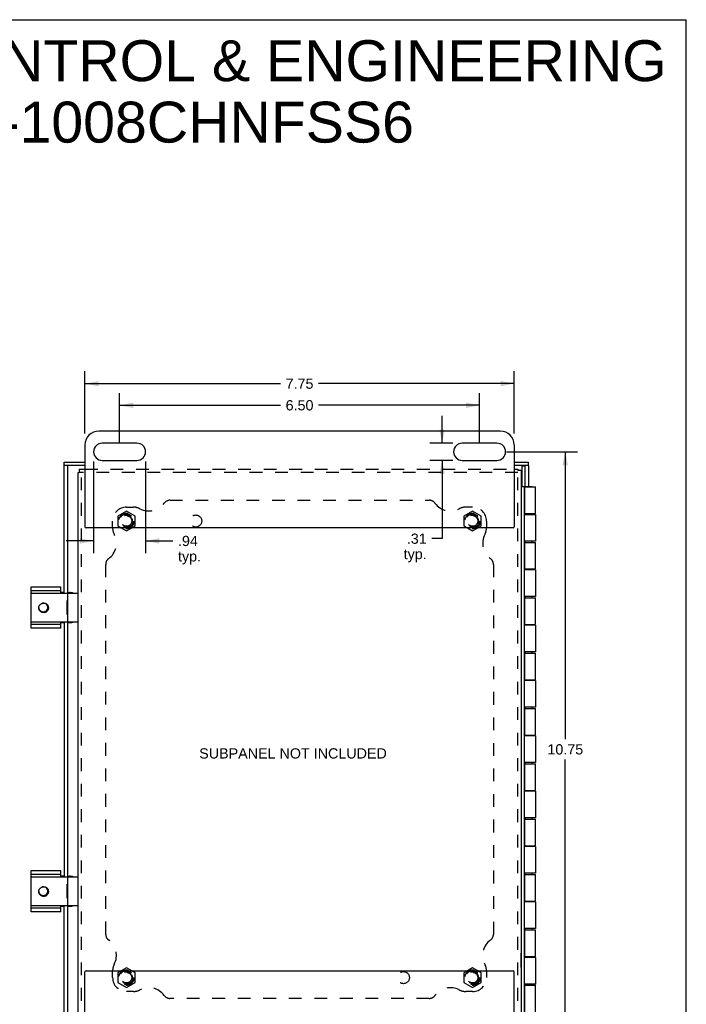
# Model space of a CAD drawing. Header units: inches. Extents: x 0 to 41.9, y 0 to 27.1.
# Tile 6 of 6: x 29.9 to 41.9, y 9.3 to 27.1. Entities that reach past the tile are written whole.
import ezdxf

# ---------------------------------------------------------------- set-up
doc = ezdxf.new("R2010")
doc.units = ezdxf.units.IN
doc.header["$LTSCALE"] = 2.305697
doc.header["$MEASUREMENT"] = 0
doc.linetypes.add('HIDDEN', pattern=[0.2, 0.1, -0.1])
doc.layers.get('0').update_dxf_attribs({"linetype": 'CONTINUOUS'})
for name, color, linetype in [('DEFAULT_2', 8, 'HIDDEN'), ('DIMENSIONS', 7, 'CONTINUOUS'), ('DOOR_ASSEMBLY', 7, 'CONTINUOUS'), ('SUBPANEL', 7, 'CONTINUOUS')]:
    doc.layers.add(name, color=color, linetype=linetype)
doc.styles.get("Standard").update_dxf_attribs({"font": 'arial.ttf'})
doc.dimstyles.new('DIMSTYLE_1', dxfattribs={"dimtxt": 0.184949, "dimasz": 0.246599, "dimexe": 0.09, "dimexo": 0.07, "dimgap": 0.0375, "dimtad": 0, "dimtih": 1, "dimtoh": 1, "dimzin": 4, "dimdsep": 46, "dimtxsty": 'Standard', "dimblk": '_FILLED', "dimblk1": '_FILLED', "dimblk2": '_FILLED', "dimcen": 0.09, "dimazin": 1, "dimtfac": 1, "dimtdec": 3, "dimtofl": 0, "dimtmove": 0, "dimatfit": 3, "dimldrblk": '_FILLED', "dimfxl": 0, "dimtolj": 1, "dimtzin": 4, "dimarcsym": 0})

# ---------------------------------------------------------------- blocks, each defined once
blk = doc.blocks.new('_FILLED')
at = {"color": 0, "linetype": 'ByBlock'}
blk.add_solid([(0, 0), (-1, 0.2), (-1, -0.2)], dxfattribs=at)
blk = doc.blocks.new('*D5')
at = {"layer": 'DIMENSIONS', "color": 2, "linetype": 'Continuous'}
for p, q in [((31.689, 19.491), (31.689, 20.381)), ((38.189, 19.491), (38.189, 20.381)), ((31.689, 20.159), (34.596, 20.159)), ((38.189, 20.159), (35.283, 20.159))]:
    blk.add_line(p, q, dxfattribs=at)
at = {"layer": 'DIMENSIONS', "color": 2, "linetype": 'Continuous', "xscale": 0.2465986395, "yscale": 0.2465986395, "zscale": 0.2465986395, "rotation": 180}
blk.add_blockref('_FILLED', (31.689, 20.159), dxfattribs=at)
at = {"layer": 'DIMENSIONS', "color": 2, "linetype": 'Continuous', "xscale": 0.2465986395, "yscale": 0.2465986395, "zscale": 0.2465986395}
blk.add_blockref('_FILLED', (38.189, 20.159), dxfattribs=at)
at = {"layer": 'DIMENSIONS', "color": 2, "linetype": 'Continuous', "insert": (34.939, 20.252), "char_height": 0.1849, "width": 0.50259, "attachment_point": 2, "line_spacing_factor": 0.9}
blk.add_mtext('6.50', dxfattribs=at)
blk = doc.blocks.new('*D6')
at = {"layer": 'DIMENSIONS', "color": 2, "linetype": 'Continuous'}
for p, q in [((31.221, 19.146), (31.221, 17.487)), ((32.158, 19.146), (32.158, 17.487)), ((31.221, 17.709), (30.728, 17.709)), ((32.158, 17.709), (32.651, 17.709))]:
    blk.add_line(p, q, dxfattribs=at)
at = {"layer": 'DIMENSIONS', "color": 2, "linetype": 'Continuous', "xscale": 0.2465986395, "yscale": 0.2465986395, "zscale": 0.2465986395}
blk.add_blockref('_FILLED', (31.221, 17.709), dxfattribs=at)
at = {"layer": 'DIMENSIONS', "color": 2, "linetype": 'Continuous', "xscale": 0.2465986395, "yscale": 0.2465986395, "zscale": 0.2465986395, "rotation": 180}
blk.add_blockref('_FILLED', (32.158, 17.709), dxfattribs=at)
at = {"layer": 'DIMENSIONS', "color": 2, "linetype": 'Continuous', "insert": (32.744, 17.801), "char_height": 0.1849, "width": 0.41596, "attachment_point": 1, "line_spacing_factor": 0.9}
blk.add_mtext('.94\\Ptyp.', dxfattribs=at)
blk = doc.blocks.new('*D7')
at = {"layer": 'DIMENSIONS', "color": 2, "linetype": 'Continuous'}
for p, q in [((37.513, 19.475), (37.513, 19.968)), ((37.704, 19.475), (37.291, 19.475)), ((37.704, 19.162), (37.291, 19.162)), ((37.513, 19.162), (37.513, 17.75)), ((37.513, 17.75), (37.327, 17.75))]:
    blk.add_line(p, q, dxfattribs=at)
at = {"layer": 'DIMENSIONS', "color": 2, "linetype": 'Continuous', "xscale": 0.2465986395, "yscale": 0.2465986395, "zscale": 0.2465986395}
for p, rotation in [((37.513, 19.475), 270), ((37.513, 19.162), 90)]:
    blk.add_blockref('_FILLED', p, dxfattribs=dict(at, rotation=rotation))
at = {"layer": 'DIMENSIONS', "color": 2, "linetype": 'Continuous', "insert": (37.235, 17.842), "char_height": 0.1849, "width": 0.41596, "attachment_point": 3, "line_spacing_factor": 0.9}
blk.add_mtext('.31\\Ptyp.', dxfattribs=at)
blk = doc.blocks.new('*D8')
at = {"layer": 'DIMENSIONS', "color": 2, "linetype": 'Continuous'}
for p, q in [((31.064, 19.648), (31.064, 20.773)), ((38.814, 19.648), (38.814, 20.773)), ((31.064, 20.551), (34.596, 20.551)), ((38.814, 20.551), (35.283, 20.551))]:
    blk.add_line(p, q, dxfattribs=at)
at = {"layer": 'DIMENSIONS', "color": 2, "linetype": 'Continuous', "xscale": 0.2465986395, "yscale": 0.2465986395, "zscale": 0.2465986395, "rotation": 180}
blk.add_blockref('_FILLED', (31.064, 20.551), dxfattribs=at)
at = {"layer": 'DIMENSIONS', "color": 2, "linetype": 'Continuous', "xscale": 0.2465986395, "yscale": 0.2465986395, "zscale": 0.2465986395}
blk.add_blockref('_FILLED', (38.814, 20.551), dxfattribs=at)
at = {"layer": 'DIMENSIONS', "color": 2, "linetype": 'Continuous', "insert": (34.939, 20.643), "char_height": 0.1849, "width": 0.50259, "attachment_point": 2, "line_spacing_factor": 0.9}
blk.add_mtext('7.75', dxfattribs=at)
blk = doc.blocks.new('*D11')
at = {"layer": 'DIMENSIONS', "color": 2, "linetype": 'Continuous'}
for p, q in [((38.675, 19.319), (39.959, 19.319)), ((39.737, 19.319), (39.737, 14.129)), ((39.737, 8.569), (39.737, 13.759)), ((38.675, 8.569), (39.959, 8.569))]:
    blk.add_line(p, q, dxfattribs=at)
at = {"layer": 'DIMENSIONS', "color": 2, "linetype": 'Continuous', "xscale": 0.2465986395, "yscale": 0.2465986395, "zscale": 0.2465986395}
for p, rotation in [((39.737, 19.319), 90), ((39.737, 8.569), 270)]:
    blk.add_blockref('_FILLED', p, dxfattribs=dict(at, rotation=rotation))
at = {"layer": 'DIMENSIONS', "color": 2, "linetype": 'Continuous', "insert": (39.737, 14.036), "char_height": 0.1849, "width": 0.64629, "attachment_point": 2, "line_spacing_factor": 0.9}
blk.add_mtext('10.75', dxfattribs=at)

msp = doc.modelspace()

# ---------------------------------------------------------------- linework, layer by layer
at = {"color": 7, "linetype": 'Continuous'}
for p, q in [((0, 27.126), (41.922, 27.126)), ((41.922, 0), (41.922, 27.126)), ((30.939, 18.946), (30.961, 18.946)), ((30.961, 19.006), (30.961, 18.946)), ((38.879, 19.006), (38.879, 18.984)), ((38.939, 18.984), (38.879, 18.984)), ((31.719, 17.944), (31.814, 17.889)), ((31.814, 17.889), (31.91, 17.944)), ((37.969, 17.944), (38.064, 17.889)), ((38.064, 17.889), (38.16, 17.944)), ((30.096, 16.131), (30.096, 16.881)), ((30.627, 16.806), (30.096, 16.806)), ((30.106, 16.766), (30.929, 16.766)), ((30.627, 16.766), (30.627, 16.881)), ((30.689, 16.777), (30.627, 16.777)), ((30.749, 16.777), (30.825, 16.777)), ((30.749, 16.756), (30.749, 16.256)), ((30.765, 16.777), (30.765, 16.766)), ((30.744, 16.378), (30.744, 16.634)), ((30.744, 16.634), (30.749, 16.634)), ((30.744, 16.378), (30.749, 16.378)), ((30.096, 16.206), (30.627, 16.206)), ((30.106, 16.246), (30.929, 16.246)), ((30.627, 16.131), (30.627, 16.246)), ((30.627, 16.235), (30.689, 16.235)), ((30.749, 16.235), (30.825, 16.235)), ((30.765, 16.246), (30.765, 16.235)), ((30.096, 11.006), (30.096, 11.756)), ((30.627, 11.641), (30.627, 11.756)), ((30.627, 11.681), (30.096, 11.681)), ((30.106, 11.641), (30.929, 11.641)), ((30.689, 11.652), (30.627, 11.652)), ((30.749, 11.652), (30.825, 11.652)), ((30.749, 11.631), (30.749, 11.131)), ((30.765, 11.652), (30.765, 11.641)), ((30.744, 11.253), (30.744, 11.509)), ((30.744, 11.509), (30.749, 11.509)), ((30.744, 11.253), (30.749, 11.253)), ((30.096, 11.081), (30.627, 11.081)), ((30.106, 11.121), (30.929, 11.121)), ((30.627, 11.006), (30.627, 11.121)), ((30.627, 11.11), (30.689, 11.11)), ((30.749, 11.11), (30.825, 11.11)), ((30.765, 11.121), (30.765, 11.11)), ((38.943, 10.259), (38.939, 10.259)), ((38.943, 10.003), (38.943, 10.259)), ((31.814, 9.999), (31.719, 9.944)), ((31.91, 9.944), (31.814, 9.999)), ((38.064, 9.999), (37.969, 9.944)), ((38.16, 9.944), (38.064, 9.999)), ((38.943, 10.003), (38.939, 10.003))]:
    msp.add_line(p, q, dxfattribs=at)
at = {"color": 3, "linetype": 'Continuous'}
for p, q in [((38.564, 19.694), (31.314, 19.694)), ((31.064, 19.444), (31.064, 17.964)), ((32.002, 19.475), (31.377, 19.475)), ((38.502, 19.475), (37.877, 19.475)), ((38.814, 19.444), (38.814, 17.964)), ((31.377, 19.162), (32.002, 19.162)), ((37.877, 19.162), (38.502, 19.162)), ((30.939, 8.941), (30.939, 18.946)), ((30.961, 19.006), (31.064, 19.006)), ((38.814, 19.006), (38.879, 19.006)), ((38.939, 18.984), (38.939, 8.941)), ((38.794, 17.944), (31.084, 17.944)), ((30.096, 16.881), (30.627, 16.881)), ((30.627, 16.131), (30.096, 16.131)), ((30.096, 11.756), (30.627, 11.756)), ((30.627, 11.006), (30.096, 11.006)), ((31.064, 8.444), (31.064, 9.924)), ((31.084, 9.944), (38.794, 9.944)), ((38.814, 8.444), (38.814, 9.924))]:
    msp.add_line(p, q, dxfattribs=at)
at = {"color": 7, "linetype": 'Continuous'}
for points in [[(30.817, 16.766), (30.815, 16.768), (30.81, 16.771), (30.804, 16.774), (30.799, 16.776), (30.793, 16.777), (30.787, 16.777)], [(30.356, 16.419), (30.348, 16.416), (30.339, 16.414), (30.33, 16.413), (30.321, 16.412), (30.312, 16.413), (30.303, 16.414), (30.294, 16.416), (30.286, 16.419), (30.278, 16.422), (30.27, 16.427), (30.263, 16.432), (30.257, 16.438), (30.251, 16.444), (30.245, 16.451), (30.241, 16.458), (30.237, 16.466), (30.234, 16.474), (30.232, 16.482), (30.23, 16.49), (30.23, 16.499), (30.23, 16.507), (30.231, 16.515), (30.233, 16.523), (30.236, 16.531), (30.239, 16.538), (30.243, 16.545), (30.248, 16.552), (30.253, 16.558), (30.259, 16.563), (30.265, 16.568), (30.272, 16.572), (30.279, 16.576)], [(30.282, 16.577), (30.289, 16.581), (30.297, 16.583), (30.305, 16.585), (30.312, 16.587), (30.32, 16.587), (30.329, 16.587), (30.337, 16.585), (30.344, 16.583), (30.352, 16.58), (30.36, 16.577), (30.367, 16.573), (30.373, 16.568), (30.379, 16.562), (30.385, 16.556), (30.39, 16.549), (30.394, 16.542), (30.398, 16.534), (30.401, 16.526), (30.403, 16.517), (30.404, 16.509), (30.405, 16.5), (30.404, 16.491), (30.403, 16.483), (30.401, 16.474), (30.398, 16.466), (30.394, 16.458), (30.389, 16.45), (30.384, 16.443), (30.378, 16.436), (30.371, 16.43), (30.364, 16.424), (30.356, 16.419)], [(30.23, 16.498), (30.231, 16.492), (30.233, 16.485), (30.236, 16.477), (30.239, 16.47), (30.244, 16.463), (30.248, 16.457), (30.254, 16.451), (30.259, 16.446), (30.266, 16.442), (30.272, 16.438), (30.279, 16.434), (30.286, 16.432), (30.294, 16.43), (30.301, 16.429), (30.309, 16.428)], [(30.309, 16.428), (30.316, 16.428), (30.324, 16.428), (30.331, 16.429), (30.339, 16.43), (30.342, 16.431)], [(30.787, 16.235), (30.793, 16.235), (30.799, 16.236), (30.804, 16.238), (30.81, 16.241), (30.815, 16.244), (30.817, 16.246)], [(30.817, 11.641), (30.815, 11.643), (30.81, 11.646), (30.804, 11.649), (30.799, 11.651), (30.793, 11.652), (30.787, 11.652)], [(30.356, 11.294), (30.348, 11.291), (30.339, 11.289), (30.33, 11.288), (30.321, 11.287), (30.312, 11.288), (30.303, 11.289), (30.294, 11.291), (30.286, 11.294), (30.278, 11.297), (30.27, 11.302), (30.263, 11.307), (30.257, 11.313), (30.251, 11.319), (30.245, 11.326), (30.241, 11.333), (30.237, 11.341), (30.234, 11.349), (30.232, 11.357), (30.23, 11.365), (30.23, 11.374), (30.23, 11.382), (30.231, 11.39), (30.233, 11.398), (30.236, 11.406), (30.239, 11.413), (30.243, 11.42), (30.248, 11.427), (30.253, 11.433), (30.259, 11.438), (30.265, 11.443), (30.272, 11.447), (30.279, 11.451)], [(30.282, 11.452), (30.289, 11.456), (30.297, 11.458), (30.305, 11.46), (30.312, 11.462), (30.32, 11.462), (30.329, 11.462), (30.337, 11.46), (30.344, 11.458), (30.352, 11.455), (30.36, 11.452), (30.367, 11.448), (30.373, 11.443), (30.379, 11.437), (30.385, 11.431), (30.39, 11.424), (30.394, 11.417), (30.398, 11.409), (30.401, 11.401), (30.403, 11.392), (30.404, 11.384), (30.405, 11.375), (30.404, 11.366), (30.403, 11.358), (30.401, 11.349), (30.398, 11.341), (30.394, 11.333), (30.389, 11.325), (30.384, 11.318), (30.378, 11.311), (30.371, 11.305), (30.364, 11.299), (30.356, 11.294)], [(30.23, 11.373), (30.231, 11.367), (30.233, 11.36), (30.236, 11.352), (30.239, 11.345), (30.244, 11.338), (30.248, 11.332), (30.254, 11.326), (30.259, 11.321), (30.266, 11.317), (30.272, 11.313), (30.279, 11.309), (30.286, 11.307), (30.294, 11.305), (30.301, 11.304), (30.309, 11.303)], [(30.309, 11.303), (30.316, 11.303), (30.324, 11.303), (30.331, 11.304), (30.339, 11.305), (30.342, 11.306)], [(30.787, 11.11), (30.793, 11.11), (30.799, 11.111), (30.804, 11.113), (30.81, 11.116), (30.815, 11.119), (30.817, 11.121)]]:
    msp.add_lwpolyline(points, dxfattribs=at)
at = {"color": 3, "linetype": 'Continuous'}
for points in [[(30.825, 16.777), (30.831, 16.777), (30.836, 16.776), (30.842, 16.774), (30.847, 16.771), (30.852, 16.768), (30.855, 16.766)], [(30.855, 16.246), (30.852, 16.244), (30.847, 16.241), (30.842, 16.238), (30.836, 16.236), (30.831, 16.235), (30.825, 16.235)], [(30.825, 11.652), (30.831, 11.652), (30.836, 11.651), (30.842, 11.649), (30.847, 11.646), (30.852, 11.643), (30.855, 11.641)], [(30.855, 11.121), (30.852, 11.119), (30.847, 11.116), (30.842, 11.113), (30.836, 11.111), (30.831, 11.11), (30.825, 11.11)]]:
    msp.add_lwpolyline(points, dxfattribs=at)
for centre, radius, start, end in [((31.314, 19.444), 0.25, 90, 180), ((38.564, 19.444), 0.25, 0, 90), ((31.377, 19.319), 0.156, 90, 270), ((32.002, 19.319), 0.156, 270, 90), ((37.877, 19.319), 0.156, 90, 270), ((38.502, 19.319), 0.156, 270, 90), ((31.084, 17.964), 0.02, 180, 270), ((38.794, 17.964), 0.02, 270, 360), ((31.084, 9.924), 0.02, 90, 180), ((38.794, 9.924), 0.02, 0, 90)]:
    msp.add_arc(centre, radius, start, end, dxfattribs=at)
at = {"color": 7, "linetype": 'Continuous'}
for centre, radius, start, end in [((30.106, 16.756), 0.01, 90, 180), ((30.759, 16.756), 0.01, 90, 180), ((30.929, 16.756), 0.01, 0, 90), ((30.314, 16.506), 0.078, 290.3623, 117.1429), ((30.106, 16.256), 0.01, 180, 270), ((30.759, 16.256), 0.01, 180, 270), ((30.929, 16.256), 0.01, 270, 360), ((30.106, 11.631), 0.01, 90, 180), ((30.759, 11.631), 0.01, 90, 180), ((30.929, 11.631), 0.01, 0, 90), ((30.314, 11.381), 0.078, 290.3623, 117.1429), ((30.106, 11.131), 0.01, 180, 270), ((30.759, 11.131), 0.01, 180, 270), ((30.929, 11.131), 0.01, 270, 360)]:
    msp.add_arc(centre, radius, start, end, dxfattribs=at)
at = {"layer": 'DEFAULT_2', "color": 8, "linetype": 'HIDDEN'}
for p, q in [((38.879, 18.946), (30.961, 18.946)), ((30.999, 8.941), (30.999, 18.946)), ((31.064, 19.006), (38.814, 19.006)), ((38.879, 8.941), (38.879, 18.984)), ((31.814, 18.249), (31.658, 18.159)), ((31.658, 18.159), (31.658, 17.979)), ((31.97, 18.159), (31.814, 18.249)), ((31.97, 17.979), (31.97, 18.159)), ((38.064, 18.249), (37.908, 18.159)), ((37.908, 18.159), (37.908, 17.979)), ((38.22, 18.159), (38.064, 18.249)), ((38.22, 17.979), (38.22, 18.159)), ((31.658, 17.979), (31.719, 17.944)), ((31.91, 17.944), (31.97, 17.979)), ((37.908, 17.979), (37.969, 17.944)), ((38.16, 17.944), (38.22, 17.979)), ((31.719, 9.944), (31.658, 9.909)), ((31.658, 9.909), (31.658, 9.729)), ((31.97, 9.909), (31.91, 9.944)), ((31.97, 9.729), (31.97, 9.909)), ((37.969, 9.944), (37.908, 9.909)), ((37.908, 9.909), (37.908, 9.729)), ((38.22, 9.909), (38.16, 9.944)), ((38.22, 9.729), (38.22, 9.909)), ((31.658, 9.729), (31.814, 9.639)), ((31.814, 9.639), (31.97, 9.729)), ((37.908, 9.729), (38.064, 9.639)), ((38.064, 9.639), (38.22, 9.729))]:
    msp.add_line(p, q, dxfattribs=at)
for centre, radius in [((31.814, 18.069), 0.14), ((31.814, 18.069), 0.105), ((31.814, 18.069), 0.095), ((38.064, 18.069), 0.14), ((38.064, 18.069), 0.105), ((38.064, 18.069), 0.095), ((31.814, 9.819), 0.14), ((31.814, 9.819), 0.105), ((31.814, 9.819), 0.095), ((38.064, 9.819), 0.14), ((38.064, 9.819), 0.105), ((38.064, 9.819), 0.095)]:
    msp.add_circle(centre, radius, dxfattribs=at)
at = {"layer": 'DOOR_ASSEMBLY', "color": 7, "linetype": 'Continuous'}
for p, q in [((30.689, 19.071), (30.689, 19.131)), ((31.064, 19.071), (30.689, 19.071)), ((30.749, 19.071), (30.749, 16.766)), ((39.074, 19.071), (38.814, 19.071)), ((38.954, 19.064), (39.014, 19.064)), ((39.014, 18.694), (39.014, 19.071)), ((39.074, 19.071), (39.074, 19.131)), ((38.939, 18.694), (39.014, 18.694)), ((38.999, 9.194), (38.999, 18.694)), ((39.007, 18.689), (39, 18.689)), ((39.014, 18.694), (39.014, 18.689)), ((39.015, 18.689), (39.015, 18.694)), ((39.015, 18.694), (39.138, 18.694)), ((39.138, 18.689), (39.138, 18.694)), ((39.003, 18.322), (38.999, 18.322)), ((39.003, 18.066), (39.003, 18.322)), ((39.003, 18.202), (39.007, 18.202)), ((39.014, 18.202), (39.014, 18.186)), ((39.015, 18.186), (39.015, 18.202)), ((39.138, 18.186), (39.138, 18.202)), ((39.003, 18.066), (38.999, 18.066)), ((39, 17.682), (39.007, 17.682)), ((39.014, 17.682), (39.014, 17.706)), ((39.015, 17.682), (39.015, 17.706)), ((39.138, 17.682), (39.138, 17.706)), ((39, 17.202), (39.007, 17.202)), ((39.014, 17.186), (39.014, 17.202)), ((39.015, 17.186), (39.015, 17.202)), ((39.138, 17.186), (39.138, 17.202)), ((39, 16.682), (39.007, 16.682)), ((39.014, 16.682), (39.014, 16.706)), ((39.015, 16.682), (39.015, 16.706)), ((39.138, 16.682), (39.138, 16.706)), ((30.749, 16.246), (30.749, 11.641)), ((39, 16.202), (39.007, 16.202)), ((39.014, 16.186), (39.014, 16.202)), ((39.015, 16.186), (39.015, 16.202)), ((39.138, 16.186), (39.138, 16.202)), ((39, 15.682), (39.007, 15.682)), ((39.014, 15.682), (39.014, 15.706)), ((39.015, 15.682), (39.015, 15.706)), ((39.138, 15.682), (39.138, 15.706)), ((39, 15.202), (39.007, 15.202)), ((39.014, 15.186), (39.014, 15.202)), ((39.015, 15.186), (39.015, 15.202)), ((39.138, 15.186), (39.138, 15.202)), ((39, 14.682), (39.007, 14.682)), ((39.014, 14.682), (39.014, 14.706)), ((39.015, 14.682), (39.015, 14.706)), ((39.138, 14.682), (39.138, 14.706)), ((39.003, 14.072), (38.999, 14.072)), ((39, 14.202), (39.007, 14.202)), ((39.003, 13.816), (39.003, 14.072)), ((39.014, 14.186), (39.014, 14.202)), ((39.015, 14.186), (39.015, 14.202)), ((39.138, 14.186), (39.138, 14.202)), ((39.003, 13.816), (38.999, 13.816)), ((39.014, 13.682), (39.014, 13.706)), ((39.015, 13.682), (39.015, 13.706)), ((39.138, 13.682), (39.138, 13.706)), ((39, 13.682), (39.007, 13.682)), ((39, 13.202), (39.007, 13.202)), ((39.014, 13.186), (39.014, 13.202)), ((39.015, 13.186), (39.015, 13.202)), ((39.138, 13.186), (39.138, 13.202)), ((39, 12.682), (39.007, 12.682)), ((39.014, 12.682), (39.014, 12.706)), ((39.015, 12.682), (39.015, 12.706)), ((39.138, 12.682), (39.138, 12.706)), ((39, 12.202), (39.007, 12.202)), ((39.014, 12.186), (39.014, 12.202)), ((39.015, 12.186), (39.015, 12.202)), ((39.138, 12.186), (39.138, 12.202)), ((39, 11.682), (39.007, 11.682)), ((39.014, 11.682), (39.014, 11.706)), ((39.015, 11.682), (39.015, 11.706)), ((39.138, 11.682), (39.138, 11.706)), ((30.749, 11.121), (30.749, 8.816)), ((39, 11.202), (39.007, 11.202)), ((39.014, 11.186), (39.014, 11.202)), ((39.015, 11.186), (39.015, 11.202)), ((39.138, 11.186), (39.138, 11.202)), ((39, 10.682), (39.007, 10.682)), ((39.014, 10.682), (39.014, 10.706)), ((39.015, 10.682), (39.015, 10.706)), ((39.138, 10.682), (39.138, 10.706)), ((39, 10.202), (39.007, 10.202)), ((39.014, 10.186), (39.014, 10.202)), ((39.015, 10.186), (39.015, 10.202)), ((39.138, 10.186), (39.138, 10.202)), ((39.003, 9.822), (38.999, 9.822)), ((39.003, 9.566), (39.003, 9.822)), ((39.003, 9.682), (39.007, 9.682)), ((39.014, 9.702), (39.014, 9.682)), ((39.015, 9.682), (39.015, 9.702)), ((39.138, 9.682), (39.138, 9.702)), ((39.003, 9.566), (38.999, 9.566))]:
    msp.add_line(p, q, dxfattribs=at)
at = {"layer": 'DOOR_ASSEMBLY', "color": 3, "linetype": 'Continuous'}
for p, q in [((30.689, 19.131), (31.064, 19.131)), ((30.689, 16.766), (30.689, 19.071)), ((38.814, 19.131), (39.074, 19.131)), ((38.954, 19.064), (38.954, 18.694)), ((39.074, 19.071), (39.074, 18.694)), ((39.007, 18.202), (39.007, 18.689)), ((39.007, 18.689), (39.2, 18.689)), ((39.2, 18.202), (39.2, 18.689)), ((39.003, 18.186), (39.2, 18.186)), ((39.007, 18.202), (39.2, 18.202)), ((39.2, 18.186), (39.2, 17.706)), ((39.2, 17.706), (38.999, 17.706)), ((39.007, 17.682), (39.2, 17.682)), ((39.007, 17.202), (39.007, 17.682)), ((39.2, 17.202), (39.2, 17.682)), ((39.2, 17.186), (38.999, 17.186)), ((39.007, 17.202), (39.2, 17.202)), ((39.2, 17.186), (39.2, 16.706)), ((39.2, 16.706), (38.999, 16.706)), ((39.007, 16.682), (39.2, 16.682)), ((39.007, 16.202), (39.007, 16.682)), ((39.2, 16.202), (39.2, 16.682)), ((30.689, 16.246), (30.689, 11.641)), ((39.007, 16.202), (39.2, 16.202)), ((39.2, 16.186), (38.999, 16.186)), ((39.2, 16.186), (39.2, 15.706)), ((39.2, 15.706), (38.999, 15.706)), ((39.007, 15.682), (39.2, 15.682)), ((39.007, 15.202), (39.007, 15.682)), ((39.2, 15.202), (39.2, 15.682)), ((39.2, 15.186), (38.999, 15.186)), ((39.007, 15.202), (39.2, 15.202)), ((39.2, 15.186), (39.2, 14.706)), ((39.2, 14.706), (38.999, 14.706)), ((39.007, 14.682), (39.2, 14.682)), ((39.007, 14.202), (39.007, 14.682)), ((39.2, 14.202), (39.2, 14.682)), ((39.2, 14.186), (38.999, 14.186)), ((39.007, 14.202), (39.2, 14.202)), ((39.2, 14.186), (39.2, 13.706)), ((39.2, 13.706), (38.999, 13.706)), ((39.007, 13.682), (39.2, 13.682)), ((39.007, 13.202), (39.007, 13.682)), ((39.2, 13.202), (39.2, 13.682)), ((39.2, 13.186), (38.999, 13.186)), ((39.007, 13.202), (39.2, 13.202)), ((39.2, 13.186), (39.2, 12.706)), ((39.2, 12.706), (38.999, 12.706)), ((39.007, 12.682), (39.2, 12.682)), ((39.007, 12.202), (39.007, 12.682)), ((39.2, 12.202), (39.2, 12.682)), ((39.2, 12.186), (38.999, 12.186)), ((39.007, 12.202), (39.2, 12.202)), ((39.2, 12.186), (39.2, 11.706)), ((39.2, 11.706), (38.999, 11.706)), ((39.007, 11.682), (39.2, 11.682)), ((39.007, 11.202), (39.007, 11.682)), ((39.2, 11.202), (39.2, 11.682)), ((30.689, 8.816), (30.689, 11.121)), ((39.2, 11.186), (38.999, 11.186)), ((39.007, 11.202), (39.2, 11.202)), ((39.2, 11.186), (39.2, 10.706)), ((39.2, 10.706), (38.999, 10.706)), ((39.007, 10.682), (39.2, 10.682)), ((39.007, 10.202), (39.007, 10.682)), ((39.2, 10.202), (39.2, 10.682)), ((39.2, 10.186), (38.999, 10.186)), ((39.007, 10.202), (39.2, 10.202)), ((39.2, 10.186), (39.2, 9.702)), ((39.2, 9.702), (39.003, 9.702)), ((39.007, 9.682), (39.2, 9.682)), ((39.007, 9.199), (39.007, 9.682)), ((39.2, 9.199), (39.2, 9.682))]:
    msp.add_line(p, q, dxfattribs=at)
at = {"layer": 'SUBPANEL', "color": 8, "linetype": 'HIDDEN'}
for p, q in [((32.597, 18.444), (37.282, 18.444)), ((31.814, 18.319), (31.939, 18.319)), ((38.064, 18.319), (37.939, 18.319)), ((31.564, 17.944), (31.564, 18.069)), ((38.314, 18.069), (38.314, 17.944)), ((31.439, 10.601), (31.439, 17.286)), ((38.439, 17.286), (38.439, 10.601)), ((31.564, 9.819), (31.564, 9.944)), ((38.314, 9.944), (38.314, 9.819)), ((31.939, 9.569), (31.814, 9.569)), ((37.282, 9.444), (32.597, 9.444)), ((38.064, 9.569), (37.939, 9.569))]:
    msp.add_line(p, q, dxfattribs=at)
for centre, radius in [((31.814, 18.069), 0.125), ((33.064, 18.069), 0.109), ((38.064, 18.069), 0.125), ((31.814, 9.819), 0.125), ((36.814, 9.819), 0.109), ((38.064, 9.819), 0.125)]:
    msp.add_circle(centre, radius, dxfattribs=at)
for centre, radius, start, end in [((32.217, 18.594), 0.344, 242.1089, 324.1013), ((32.597, 18.319), 0.125, 90, 144.1013), ((37.282, 18.319), 0.125, 35.8987, 90), ((37.662, 18.594), 0.344, 215.8987, 297.8911), ((31.814, 18.069), 0.25, 90, 180), ((31.939, 18.069), 0.25, 62.1089, 90), ((37.939, 18.069), 0.25, 90, 117.8911), ((38.064, 18.069), 0.25, 0, 90), ((31.289, 17.666), 0.344, 305.8987, 27.8911), ((31.814, 17.944), 0.25, 180, 207.8911), ((38.589, 17.666), 0.344, 152.1089, 234.1013), ((38.064, 17.944), 0.25, 332.1089, 360), ((31.564, 17.286), 0.125, 125.8987, 180), ((38.314, 17.286), 0.125, 0, 54.1013), ((31.564, 10.601), 0.125, 180, 234.1013), ((31.289, 10.222), 0.344, 332.1089, 54.1013), ((38.589, 10.222), 0.344, 125.8987, 207.8911), ((38.314, 10.601), 0.125, 305.8987, 360), ((31.814, 9.944), 0.25, 152.1089, 180), ((38.064, 9.944), 0.25, 0, 27.8911), ((31.814, 9.819), 0.25, 180, 270), ((38.064, 9.819), 0.25, 270, 360), ((32.217, 9.294), 0.344, 35.8987, 117.8911), ((37.662, 9.294), 0.344, 62.1089, 144.1013), ((31.939, 9.819), 0.25, 270, 297.8911), ((32.597, 9.569), 0.125, 215.8987, 270), ((37.282, 9.569), 0.125, 270, 324.1013), ((37.939, 9.819), 0.25, 242.1089, 270)]:
    msp.add_arc(centre, radius, start, end, dxfattribs=at)

# ---------------------------------------------------------------- texts
at = {"layer": 'DIMENSIONS', "color": 2, "linetype": 'Continuous', "attachment_point": 2, "line_spacing_factor": 0.9}
for s, insert, char_height, width in [('SAGINAW CONTROL & ENGINEERING\\PSCE-1008CHNFSS6', (32.209, 26.755), 0.7398, 18.68466), ('SUBPANEL NOT INCLUDED', (34.821, 13.963), 0.18495, 3.38202)]:
    msp.add_mtext(s, dxfattribs=dict(at, insert=insert, char_height=char_height, width=width))

# ---------------------------------------------------------------- dimensions: what is measured, and where the dimension line sits
at = {"layer": 'DIMENSIONS', "color": 2, "linetype": 'Continuous'}
for base, p1, p2, angle, picture, middle in [((31.064, 20.551), (38.814, 19.578), (31.064, 19.578), 180, '*D8', (34.94, 20.549)), ((31.689, 20.159), (38.189, 19.421), (31.689, 19.421), 180, '*D5', (34.938, 20.158)), ((39.737, 8.569), (38.605, 19.319), (38.605, 8.569), 270, '*D11', (39.746, 13.943))]:
    dim = msp.add_linear_dim(base=base, p1=p1, p2=p2, angle=angle, dimstyle='DIMSTYLE_1', dxfattribs=at)
    dim.commit()
    dim.dimension.update_dxf_attribs({"geometry": picture, "text_midpoint": middle, "dimtype": 160})
dim = msp.add_linear_dim(base=(37.513, 19.162), p1=(37.221, 19.475), p2=(37.221, 19.162), angle=270, text='<>\\Ptyp.', dimstyle='DIMSTYLE_1', dxfattribs=at)
dim.commit()
dim.dimension.update_dxf_attribs({"geometry": '*D7', "text_midpoint": (37.027, 17.611), "dimtype": 160})
dim = msp.add_linear_dim(base=(32.158, 17.709), p1=(31.221, 19.216), p2=(32.158, 19.216), text='<>\\Ptyp.', dimstyle='DIMSTYLE_1', dxfattribs=at)
dim.commit()
dim.dimension.update_dxf_attribs({"geometry": '*D6', "text_midpoint": (32.952, 17.57), "dimtype": 160})

doc.saveas('drawing.dxf')
